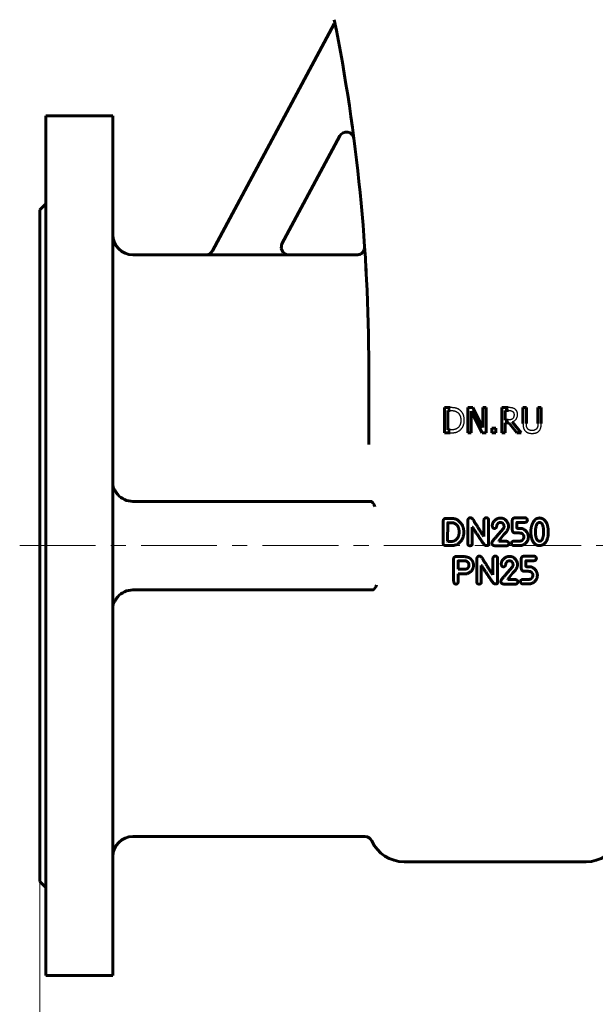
# Model space of a CAD drawing. Header units: millimetres. Extents: x 0 to 595, y -3 to 420.
# Tile 3 of 21: x 164 to 221, y 153 to 250. Entities that reach past the tile are written whole.
import ezdxf

# ---------------------------------------------------------------- set-up
doc = ezdxf.new("R2010")
doc.units = ezdxf.units.MM
for name, pattern in [('K5LT-1', [0]), ('K5LT_AXLED', [12, 7.5, -1.5, 1.5, -1.5]), ('K5LT_BASIC', [0]), ('K5LT_THIN', [0])]:
    doc.linetypes.add(name, pattern=pattern)
doc.layers.add('Системный слой', color=7, linetype='Continuous')
doc.layers.add('Системный слой (1)', color=7, linetype='Continuous', true_color=0x6c6c6c)
doc.styles.add('KDIMTEXTSTYLE', font='txt', dxfattribs={"width": 0.96, "oblique": 15, "height": 5})
doc.styles.add('KTEXTSTYLE', font='txt', dxfattribs={"width": 0.96, "height": 5})
doc.dimstyles.new('KDIMSTYLE (0.20)', dxfattribs={"dimtxt": 5, "dimasz": 1, "dimexe": 2, "dimexo": 0, "dimgap": 1, "dimtad": 1, "dimlfac": 5, "dimtxsty": 'KDIMTEXTSTYLE', "dimsah": 1, "dimcen": 0, "dimdle": 1, "dimadec": 0, "dimazin": 0, "dimtfac": 0.667, "dimtmove": 0, "dimatfit": 3, "dimfxl": 1, "dimtvp": 1, "dimtolj": 1, "dimtzin": 0, "dimarcsym": 0})

# ---------------------------------------------------------------- blocks, each defined once
blk = doc.blocks.new('U3')
at = {"layer": 'Системный слой (1)', "color": 143, "linetype": 'K5LT_BASIC', "lineweight": 60, "true_color": 0x33acca}
for p, q in [((165.861, 231.702), (165.861, 198.502)), ((165.861, 198.502), (165.861, 165.302))]:
    blk.add_line(p, q, dxfattribs=at)
blk = doc.blocks.new('U9')
at = {"layer": 'Системный слой (1)', "color": 143, "linetype": 'K5LT_BASIC', "lineweight": 60, "true_color": 0x33acca}
for p, q in [((189.782, 228.357), (189.705, 227.878)), ((189.705, 227.878), (189.907, 227.478)), ((189.907, 227.478), (190.303, 227.265)), ((190.303, 227.265), (190.443, 227.252))]:
    blk.add_line(p, q, dxfattribs=at)
blk = doc.blocks.new('U10')
at = {"layer": 'Системный слой (1)', "color": 143, "linetype": 'K5LT_BASIC', "lineweight": 60, "true_color": 0x33acca}
for p, q in [((173.061, 241.002), (173.061, 198.502)), ((173.061, 198.502), (173.061, 156.002))]:
    blk.add_line(p, q, dxfattribs=at)
blk = doc.blocks.new('U22')
at = {"layer": 'Системный слой (1)', "color": 143, "linetype": 'K5LT_BASIC', "lineweight": 60, "true_color": 0x33acca}
for p, q in [((182.25, 227.252), (175.061, 227.252)), ((197.209, 227.252), (190.443, 227.252))]:
    blk.add_line(p, q, dxfattribs=at)
blk = doc.blocks.new('U27')
at = {"layer": 'Системный слой (1)', "color": 143, "linetype": 'K5LT_BASIC', "lineweight": 60, "true_color": 0x33acca}
for p, q in [((166.461, 241.002), (166.461, 198.502)), ((166.461, 198.502), (166.461, 156.002))]:
    blk.add_line(p, q, dxfattribs=at)
blk = doc.blocks.new('D0')
at = {"layer": 'Системный слой (1)'}
for points in [[(170.861, 124.162), (170.361, 124.821), (170.861, 125.479), (165.861, 124.821)], [(250.861, 124.162), (255.861, 124.821), (250.861, 125.479), (251.361, 124.821)]]:
    blk.add_hatch(color=7, dxfattribs=at).paths.add_polyline_path(points)
at = {"layer": 'Системный слой (1)', "color": 7, "linetype": 'K5LT_THIN', "lineweight": 18, "true_color": 0xffffff}
for p, q in [((165.861, 165.302), (165.861, 122.821)), ((255.861, 165.302), (255.861, 122.821)), ((165.861, 124.821), (170.861, 125.479)), ((170.861, 124.162), (165.861, 124.821)), ((165.861, 124.821), (255.861, 124.821)), ((170.861, 125.479), (170.361, 124.821)), ((170.361, 124.821), (170.861, 124.162)), ((251.361, 124.821), (250.861, 125.479)), ((250.861, 125.479), (255.861, 124.821)), ((255.861, 124.821), (250.861, 124.162)), ((250.861, 124.162), (251.361, 124.821))]:
    blk.add_line(p, q, dxfattribs=at)
blk.add_wipeout([(205.453, 125.821), (205.453, 133.202), (215.836, 133.202), (215.836, 125.821)]).dxf.layer = 'Системный слой (1)'
at = {"layer": 'Системный слой (1)', "color": 7, "insert": (205.453, 132.408), "char_height": 5, "attachment_point": 1, "style": 'KTEXTSTYLE'}
blk.add_mtext('\\fArial|b0|c204|p34;\\H5.0;\\W1.000;\\Q15;\\fGOST Type AU|b0|i0|c204|p34;\\Q15;\\W0.960;450', dxfattribs=at)
blk = doc.blocks.new('KDIMARROW_01')
at = {"layer": 'Системный слой'}
blk.add_hatch(color=0, dxfattribs=at).paths.add_polyline_path([(0, 0), (-5, 0.658), (-4.5, 0), (-5, -0.658)])
at = {"layer": 'Системный слой', "color": 0, "linetype": 'K5LT_THIN', "lineweight": 18}
for p, q in [((-4.5, 0), (-5, 0.658)), ((-5, 0.658), (0, 0)), ((0, 0), (-5, -0.658)), ((-5, -0.658), (-4.5, 0))]:
    blk.add_line(p, q, dxfattribs=at)
at = {"layer": 'Системный слой (1)', "color": 0, "linetype": 'K5LT_THIN', "lineweight": 18}
blk.add_line((210.861, 198.502), (210.661, 198.502), dxfattribs=at)

msp = doc.modelspace()

# ---------------------------------------------------------------- linework, layer by layer
at = {"layer": 'Системный слой (1)', "color": 143, "linetype": 'K5LT_BASIC', "lineweight": 60, "true_color": 0x33acca}
for p, q in [((182.9041, 227.6343), (194.9505, 250.0718)), ((194.9505, 250.0718), (195.0578, 250.0142)), ((166.4609, 241.002), (173.0609, 241.002)), ((195.4953, 238.998), (189.7752, 228.3438)), ((165.8609, 231.702), (166.4609, 232.302)), ((197.9757, 227.7775), (197.9575, 228.051)), ((197.9576, 228.0492), (197.9607, 228.0019)), ((182.243, 227.2387), (190.4356, 227.2387)), ((198.3609, 208.5114), (198.3609, 216.1736)), ((205.8409, 212.1512), (205.8409, 209.6512)), ((206.4102, 212.1512), (205.8409, 212.1512)), ((206.1731, 211.8635), (206.4264, 211.8635)), ((206.1731, 209.9389), (206.1731, 211.8635)), ((208.6448, 212.1512), (208.1727, 212.1512)), ((208.1727, 212.1512), (208.1727, 209.6512)), ((208.4827, 211.8068), (209.5889, 209.6512)), ((208.4827, 209.6512), (208.4827, 211.8068)), ((209.6517, 210.1719), (208.6448, 212.1512)), ((209.6517, 212.1512), (209.6517, 210.1719)), ((209.9616, 212.1512), (209.6517, 212.1512)), ((209.9616, 209.6512), (209.9616, 212.1512)), ((212.1537, 212.1512), (211.5094, 212.1512)), ((211.5094, 212.1512), (211.5094, 209.6512)), ((211.8417, 210.9235), (211.8417, 211.8635)), ((211.8417, 211.8635), (212.1719, 211.8635)), ((213.9446, 212.1512), (213.6124, 212.1512)), ((213.6124, 212.1512), (213.6124, 210.5912)), ((213.9446, 210.5912), (213.9446, 212.1512)), ((215.4215, 212.1512), (215.0893, 212.1512)), ((215.0893, 212.1512), (215.0893, 210.5831)), ((215.4215, 210.5912), (215.4215, 212.1512)), ((212.1334, 210.9235), (211.8417, 210.9235)), ((211.8417, 209.6512), (211.8417, 210.6459)), ((211.8417, 210.6459), (212.2226, 210.6459)), ((212.2226, 210.6459), (213.0127, 209.6512)), ((213.4442, 209.6512), (212.5548, 210.7391)), ((205.8409, 209.6512), (206.4162, 209.6512)), ((206.4264, 209.9389), (206.1731, 209.9389)), ((208.1727, 209.6512), (208.4827, 209.6512)), ((209.5889, 209.6512), (209.9616, 209.6512)), ((210.5329, 210.1293), (210.5329, 209.6512)), ((210.9341, 210.1293), (210.5329, 210.1293)), ((210.5329, 209.6512), (210.9341, 209.6512)), ((210.9341, 209.6512), (210.9341, 210.1293)), ((211.5094, 209.6512), (211.8417, 209.6512)), ((213.0127, 209.6512), (213.4442, 209.6512)), ((175.0609, 202.877), (198.5537, 202.877)), ((198.5537, 202.877), (198.592, 202.877)), ((205.7219, 200.9338), (205.7219, 198.7257)), ((205.9972, 201.1881), (205.9303, 201.1842)), ((206.6338, 201.1881), (205.9972, 201.1881)), ((206.1673, 200.7426), (206.1616, 198.9379)), ((206.6032, 200.7636), (206.1884, 200.7636)), ((208.159, 201.0045), (208.159, 198.6932)), ((209.7515, 200.993), (209.7515, 199.4216)), ((210.2084, 198.6301), (210.2084, 201.0045)), ((211.3761, 200.7904), (211.4507, 200.7904)), ((212.1905, 200.4195), (212.1695, 200.5897)), ((212.5529, 200.9739), (212.5529, 200.1155)), ((213.7764, 201.253), (212.8109, 201.2416)), ((213.004, 200.2991), (213.004, 200.7713)), ((213.0251, 200.7923), (213.7554, 200.7923)), ((207.2934, 199.8078), (207.2934, 199.9358)), ((208.6044, 200.345), (208.6255, 200.345)), ((208.6044, 198.6932), (208.6044, 200.345)), ((211.6724, 200.1978), (210.9746, 199.3623)), ((211.2193, 198.9704), (211.726, 199.5955)), ((211.7374, 200.3889), (211.7374, 200.366)), ((213.3692, 200.213), (213.0786, 200.213)), ((214.8499, 200.0391), (214.8404, 199.823)), ((216.1098, 199.8747), (216.1098, 199.8842)), ((206.1616, 198.9379), (206.1826, 198.9264)), ((206.1826, 198.9264), (206.6032, 198.9264)), ((209.7515, 199.4216), (209.7305, 199.4216)), ((210.5311, 198.7601), (210.5311, 198.7391)), ((211.2193, 198.9455), (211.2193, 198.9704)), ((211.9382, 198.9455), (211.2193, 198.9455)), ((212.2116, 198.6855), (212.2116, 198.718)), ((213.3042, 198.957), (212.7039, 198.957)), ((213.6904, 199.4292), (213.6904, 199.2801)), ((214.1415, 199.3222), (214.1415, 199.4197)), ((215.2112, 198.9551), (215.3049, 198.9551)), ((205.9647, 198.502), (206.5497, 198.502)), ((209.9656, 198.5058), (210.0383, 198.5058)), ((210.837, 198.4905), (211.9382, 198.4905)), ((212.7364, 198.502), (213.3252, 198.502)), ((206.7438, 197.1788), (206.7533, 195.1084)), ((207.5601, 197.4274), (206.9866, 197.4274)), ((207.9845, 196.9877), (207.2198, 196.9877)), ((209.048, 197.2152), (209.048, 194.9038)), ((210.6405, 197.2037), (210.6405, 195.6322)), ((211.0974, 194.8407), (211.0974, 197.2152)), ((212.2651, 197.001), (212.3397, 197.001)), ((213.0795, 196.6302), (213.0585, 196.8003)), ((213.4419, 197.1846), (213.4419, 196.3262)), ((214.6654, 197.4637), (213.6999, 197.4522)), ((213.893, 196.5097), (213.893, 196.9819)), ((213.9141, 197.0029), (214.6444, 197.0029)), ((207.2102, 196.1904), (207.2313, 196.1694)), ((207.2102, 194.9707), (207.2102, 195.7335)), ((207.2102, 195.7335), (208.1011, 195.7335)), ((207.2313, 196.1694), (207.8144, 196.1694)), ((209.4934, 196.5556), (209.5145, 196.5556)), ((209.4934, 194.9038), (209.4934, 196.5556)), ((210.6405, 195.6322), (210.6195, 195.6322)), ((212.5614, 196.4084), (211.8636, 195.5729)), ((212.1083, 195.181), (212.615, 195.8062)), ((212.6264, 196.5996), (212.6264, 196.5766)), ((214.2582, 196.4237), (213.9676, 196.4237)), ((214.5794, 195.6399), (214.5794, 195.4907)), ((210.8546, 194.7165), (210.9273, 194.7165)), ((211.4201, 194.9707), (211.4201, 194.9497)), ((211.726, 194.7012), (212.8272, 194.7012)), ((212.1083, 195.1562), (212.1083, 195.181)), ((212.8272, 195.1562), (212.1083, 195.1562)), ((213.1006, 194.8962), (213.1006, 194.9287)), ((214.1932, 195.1676), (213.5929, 195.1676)), ((213.6254, 194.7126), (214.2142, 194.7126)), ((215.0305, 195.5328), (215.0305, 195.6303)), ((198.7369, 194.127), (175.0609, 194.127)), ((198.7369, 194.127), (198.7378, 194.127)), ((197.9879, 169.752), (175.0609, 169.752)), ((201.8609, 167.252), (219.8609, 167.252)), ((165.8609, 165.302), (166.4609, 164.702)), ((166.4609, 156.002), (173.0609, 156.002))]:
    msp.add_line(p, q, dxfattribs=at)
at = {"layer": 'Системный слой (1)', "color": 30, "linetype": 'K5LT_AXLED', "lineweight": 18, "true_color": 0xff8000}
msp.add_line((163.8609, 198.502), (257.8609, 198.502), dxfattribs=at)
at = {"layer": 'Системный слой (1)', "color": 143, "linetype": 'K5LT_BASIC', "lineweight": 60, "true_color": 0x33acca}
for centre, radius, start, end in [((23.3609, 216.1736), 175, 0, 11.309932), ((196.1561, 238.6433), 0.75, 7.40896, 151.769278), ((175.0609, 229.252), 2, 180, 270), ((23.3609, 216.1736), 175, 3.875584, 3.891721), ((175.0609, 204.877), 2, 220.965842, 270), ((175.0609, 192.127), 2, 90, 139.034158), ((175.0609, 167.752), 2, 90, 180), ((197.9879, 169.002), 0.75, 24.315739, 90), ((201.8609, 170.752), 3.5, 204.315739, 270), ((219.8609, 170.752), 3.5, 270, 335.684261)]:
    msp.add_arc(centre, radius, start, end, dxfattribs=at)
at = {"layer": 'Системный слой (1)', "color": 7, "linetype": 'K5LT-1'}
for points, knots in [([(190.4356, 227.2387), (190.405, 227.2387), (190.3439, 227.2425), (190.2809, 227.2544), (190.2332, 227.2667), (190.1998, 227.2766), (190.1674, 227.2885), (190.1453, 227.2976), (190.1285, 227.3048), (190.1067, 227.315), (190.0639, 227.3369), (190.029, 227.3583), (190.0002, 227.3787), (189.9917, 227.3849), (189.9789, 227.3945), (189.9581, 227.4109), (189.9179, 227.4457), (189.8659, 227.4995), (189.8116, 227.571), (189.7737, 227.6352), (189.748, 227.6896), (189.7355, 227.7214), (189.7283, 227.7416), (189.725, 227.7516), (189.7199, 227.7673), (189.7128, 227.7918), (189.7007, 227.8413), (189.6937, 227.8859), (189.6904, 227.9221), (189.6894, 227.9335), (189.6883, 227.952), (189.6874, 227.9791), (189.6878, 228.0318), (189.6944, 228.1046), (189.7128, 228.1911), (189.7397, 228.2712), (189.7624, 228.32), (189.7752, 228.3438)], [0, 0, 0, 0, 0.03677683, 0.07355365, 0.07734017, 0.09640844, 0.1154767, 0.11899404, 0.12517354, 0.13753253, 0.14798797, 0.1831614, 0.18690599, 0.19061893, 0.19580396, 0.20617403, 0.22256322, 0.25969256, 0.2956069, 0.33063439, 0.34932082, 0.36800725, 0.37164438, 0.37526228, 0.38070309, 0.39158472, 0.4060004, 0.44217934, 0.44594782, 0.44982217, 0.45595914, 0.46823309, 0.48242874, 0.51924386, 0.55605899, 0.58842808, 0.62079716, 0.62079716, 0.62079716, 0.62079716]), ([(182.9041, 227.6343), (182.8894, 227.6069), (182.8567, 227.5541), (182.798, 227.4814), (182.7472, 227.4323), (182.7107, 227.4022), (182.6858, 227.383), (182.6436, 227.3535), (182.5938, 227.325), (182.5434, 227.3014), (182.5146, 227.2898), (182.4693, 227.2733), (182.4332, 227.2628), (182.3747, 227.2501), (182.3205, 227.2415), (182.2689, 227.2387), (182.243, 227.2387)], [0, 0, 0, 0, 0.03728081, 0.07456161, 0.11255613, 0.12201144, 0.13146675, 0.15037737, 0.18389922, 0.20060899, 0.21731877, 0.22122885, 0.25855848, 0.26237167, 0.29343894, 0.32450621, 0.32450621, 0.32450621, 0.32450621]), ([(207.3056, 211.9527), (207.2983, 211.9575), (207.2834, 211.967), (207.2528, 211.9851), (207.2205, 212.0026), (207.1862, 212.0193), (207.159, 212.0316), (207.131, 212.0434), (207.1022, 212.0547), (207.0727, 212.0654), (207.0426, 212.0755), (207.0115, 212.0851), (206.987, 212.0922), (206.9693, 212.0969), (206.9558, 212.1005), (206.9386, 212.1047), (206.9174, 212.1095), (206.896, 212.1139), (206.8748, 212.1179), (206.8467, 212.1228), (206.7978, 212.1302), (206.7237, 212.1387), (206.6439, 212.1447), (206.5759, 212.1481), (206.5228, 212.1499), (206.4673, 212.151), (206.4293, 212.1512), (206.4102, 212.1512)], [-1.166779, -1.166779, -1.166779, -1.166779, -1.1217425, -1.076706, -0.9866331, -0.9391678, -0.8917026, -0.8442373, -0.7967721, -0.7493068, -0.7018416, -0.6543763, -0.6069111, -0.5922932, -0.5776752, -0.5484394, -0.5192036, -0.4899677, -0.4638705, -0.4377733, -0.385579, -0.2891842, -0.1927895, -0.1445921, -0.0963947, -0.0481974, 0, 0, 0, 0]), ([(206.4264, 211.8635), (206.4395, 211.8635), (206.4655, 211.8633), (206.5037, 211.8625), (206.5409, 211.8611), (206.5754, 211.8592), (206.6075, 211.8569), (206.6375, 211.8543), (206.6665, 211.8512), (206.6935, 211.8478), (206.7188, 211.8442), (206.7423, 211.8403), (206.7651, 211.8361), (206.7832, 211.8324), (206.7969, 211.8293), (206.8097, 211.8263), (206.8255, 211.8224), (206.8442, 211.8173), (206.8628, 211.8119), (206.8814, 211.8062), (206.9059, 211.798), (206.9314, 211.7887), (206.9818, 211.7685), (207.0323, 211.7447), (207.0744, 211.721), (207.0868, 211.7136)], [-0.20022346, -0.20022346, -0.20022346, -0.20022346, -0.19134866, -0.18247387, -0.17359908, -0.16472429, -0.15683988, -0.14895548, -0.14107107, -0.13318667, -0.12614956, -0.11911245, -0.11207534, -0.10503823, -0.10187938, -0.09872053, -0.09240284, -0.08608514, -0.07976745, -0.07344975, -0.06713206, -0.05449667, -0.04687042, -0.01397339, 0, 0, 0, 0]), ([(207.0868, 211.7136), (207.1003, 211.7053), (207.1267, 211.6881), (207.1544, 211.6673), (207.1807, 211.646), (207.2002, 211.6289), (207.2219, 211.608), (207.2377, 211.5919), (207.253, 211.5751), (207.2728, 211.5519), (207.2888, 211.5314), (207.3013, 211.5139), (207.3089, 211.5031), (207.3221, 211.4833), (207.3345, 211.4629), (207.358, 211.4214), (207.3796, 211.3766), (207.4018, 211.3192), (207.4137, 211.283), (207.43, 211.2273), (207.4432, 211.1681), (207.454, 211.0976), (207.4592, 211.0503), (207.4624, 211.009), (207.4643, 210.9738), (207.4654, 210.9386), (207.4657, 210.9151), (207.4657, 210.9032)], [-0.37495521, -0.37495521, -0.37495521, -0.37495521, -0.35603664, -0.33711806, -0.33312667, -0.31492946, -0.30583086, -0.29673225, -0.28760649, -0.27848072, -0.26022918, -0.25653211, -0.25244452, -0.24426935, -0.22791901, -0.22364897, -0.18667824, -0.16819287, -0.14970751, -0.1411679, -0.09868214, -0.07743927, -0.05619639, -0.04214729, -0.02809819, -0.0140491, 0, 0, 0, 0]), ([(207.8121, 210.8992), (207.8121, 210.9164), (207.8117, 210.9506), (207.8096, 211.0011), (207.8063, 211.0509), (207.8002, 211.1133), (207.7897, 211.1873), (207.7729, 211.2696), (207.7522, 211.3469), (207.729, 211.4156), (207.7038, 211.4778), (207.6772, 211.5339), (207.648, 211.5877), (207.6248, 211.6258), (207.5871, 211.6833), (207.5307, 211.758), (207.4378, 211.8535), (207.3596, 211.916), (207.3139, 211.9472), (207.3056, 211.9527)], [-0.38782327, -0.38782327, -0.38782327, -0.38782327, -0.37398238, -0.36014148, -0.34630059, -0.33245969, -0.30671926, -0.28097883, -0.25674228, -0.23250574, -0.21223913, -0.19197252, -0.17172783, -0.15148315, -0.14710885, -0.10224518, -0.05577027, -0.00994201, 0, 0, 0, 0]), ([(212.7898, 212.0195), (212.7759, 212.0286), (212.7475, 212.0456), (212.7158, 212.0622), (212.6711, 212.0833), (212.6269, 212.1006), (212.571, 212.1165), (212.542, 212.1228), (212.5249, 212.1259), (212.5177, 212.1272), (212.5032, 212.1295), (212.4809, 212.1328), (212.4442, 212.1374), (212.3813, 212.1438), (212.2846, 212.1496), (212.1997, 212.1512), (212.1537, 212.1512)], [-0.26418863, -0.26418863, -0.26418863, -0.26418863, -0.24305454, -0.22192045, -0.21766903, -0.17794004, -0.15861334, -0.13928663, -0.13787325, -0.13504648, -0.12939294, -0.11808587, -0.10539836, -0.08266524, -0.04248276, 0, 0, 0, 0]), ([(212.1719, 211.8635), (212.1804, 211.8635), (212.1971, 211.8634), (212.2218, 211.8629), (212.2458, 211.8621), (212.268, 211.8609), (212.2887, 211.8596), (212.3079, 211.858), (212.3265, 211.8561), (212.3439, 211.8541), (212.3601, 211.8519), (212.3801, 211.8488), (212.403, 211.8446), (212.4284, 211.8389), (212.452, 211.8324), (212.4748, 211.825), (212.4922, 211.8183), (212.5188, 211.8071), (212.5432, 211.7947), (212.5636, 211.782), (212.569, 211.7784)], [-0.17270588, -0.17270588, -0.17270588, -0.17270588, -0.1646418, -0.15657773, -0.14851365, -0.14044957, -0.1333003, -0.12615102, -0.11900174, -0.11185247, -0.10548831, -0.09912416, -0.08639585, -0.07500661, -0.06361737, -0.05222814, -0.0408389, -0.03671326, -0.00980915, 0, 0, 0, 0]), ([(212.5548, 210.7391), (212.574, 210.7463), (212.6115, 210.7616), (212.6509, 210.7805), (212.7035, 210.8085), (212.7655, 210.8471), (212.8302, 210.8999), (212.8762, 210.9452), (212.9176, 210.9914), (212.9539, 211.0398), (212.9835, 211.0895), (213.0088, 211.1387), (213.035, 211.2042), (213.051, 211.2646), (213.0607, 211.314), (213.0664, 211.35), (213.0708, 211.3946), (213.0727, 211.4296), (213.0733, 211.454), (213.0735, 211.4663), (213.0735, 211.4725)], [-0.24280359, -0.24280359, -0.24280359, -0.24280359, -0.22812018, -0.21343676, -0.21050008, -0.18331028, -0.15745324, -0.14489377, -0.1323343, -0.1084105, -0.09758135, -0.0867522, -0.06509391, -0.04291744, -0.03981712, -0.02817758, -0.01653803, -0.00826901, -0.00413451, 0, 0, 0, 0]), ([(212.569, 211.7784), (212.5756, 211.774), (212.5883, 211.7648), (212.6015, 211.754), (212.6191, 211.7384), (212.6396, 211.7175), (212.6645, 211.6847), (212.6816, 211.655), (212.6932, 211.6295), (212.7034, 211.6033), (212.7102, 211.5807), (212.7179, 211.5487), (212.7239, 211.5139), (212.7267, 211.4743), (212.727, 211.4513), (212.727, 211.4462)], [-0.13391048, -0.13391048, -0.13391048, -0.13391048, -0.12573135, -0.11755222, -0.11589414, -0.1005606, -0.08568482, -0.0704974, -0.06290369, -0.05530998, -0.04031277, -0.03799705, -0.02133731, -0.00467757, 0, 0, 0, 0]), ([(212.727, 211.4462), (212.727, 211.4386), (212.7268, 211.4235), (212.726, 211.4013), (212.7247, 211.3795), (212.7228, 211.3588), (212.7206, 211.3392), (212.717, 211.3144), (212.7115, 211.2854), (212.7035, 211.2527), (212.6944, 211.2235), (212.6841, 211.1965), (212.6693, 211.1637), (212.6475, 211.1256), (212.6223, 211.0922), (212.6009, 211.0685), (212.5905, 211.0582), (212.5852, 211.0532)], [-0.15370101, -0.15370101, -0.15370101, -0.15370101, -0.1468901, -0.14007919, -0.13326827, -0.12645736, -0.12020093, -0.1139445, -0.10143164, -0.0898034, -0.07817516, -0.06775441, -0.05733367, -0.03709753, -0.01686139, -0.0084307, 0, 0, 0, 0]), ([(213.0735, 211.4725), (213.0735, 211.4811), (213.0732, 211.4983), (213.0722, 211.5238), (213.0705, 211.5491), (213.0681, 211.5731), (213.0652, 211.5958), (213.0618, 211.617), (213.0578, 211.6381), (213.0533, 211.6583), (213.0492, 211.6744), (213.0458, 211.6866), (213.0425, 211.6975), (213.0369, 211.715), (213.0283, 211.7384), (213.0161, 211.7665), (213.0032, 211.792), (212.9892, 211.8162), (212.9769, 211.8355), (212.9657, 211.8518), (212.9576, 211.863), (212.9504, 211.8726), (212.9378, 211.8887), (212.9238, 211.9052), (212.9, 211.9308), (212.8601, 211.9695), (212.8192, 212.0005), (212.7898, 212.0195)], [-0.31719631, -0.31719631, -0.31719631, -0.31719631, -0.30195894, -0.28672157, -0.2714842, -0.25624682, -0.24343276, -0.2306187, -0.21780464, -0.20499059, -0.19360355, -0.18791003, -0.18221651, -0.17372175, -0.15673225, -0.14227241, -0.12781256, -0.11657896, -0.10534536, -0.09908894, -0.09283253, -0.08870253, -0.08457254, -0.06805256, -0.06230438, -0.04195228, 0, 0, 0, 0]), ([(207.4657, 210.9032), (207.4657, 210.8893), (207.4654, 210.8615), (207.464, 210.8206), (207.4617, 210.7805), (207.4586, 210.7428), (207.4547, 210.7072), (207.4487, 210.6624), (207.4396, 210.6103), (207.4261, 210.5522), (207.4112, 210.501), (207.3947, 210.4547), (207.3772, 210.413), (207.3579, 210.3734), (207.3298, 210.3231), (207.2887, 210.2625), (207.2305, 210.1961), (207.1719, 210.1439), (207.1324, 210.1153), (207.1172, 210.105)], [-0.45249502, -0.45249502, -0.45249502, -0.45249502, -0.43604703, -0.41959905, -0.40315106, -0.38670308, -0.37172845, -0.35675382, -0.32680457, -0.29925986, -0.27171516, -0.24785009, -0.22398503, -0.20048495, -0.17698488, -0.12998472, -0.07942175, -0.0295988, 0, 0, 0, 0]), ([(207.3016, 209.8518), (207.337, 209.8752), (207.3743, 209.9033), (207.442, 209.9623), (207.4789, 209.9993), (207.5145, 210.0401), (207.5289, 210.0571), (207.554, 210.0884), (207.5882, 210.1353), (207.6201, 210.1849), (207.6444, 210.2267), (207.6678, 210.2695), (207.6952, 210.3252), (207.7238, 210.3935), (207.7481, 210.4627), (207.763, 210.5142), (207.7824, 210.5914), (207.8025, 210.6989), (207.8114, 210.8185), (207.8121, 210.8873), (207.8121, 210.8992)], [-0.45731574, -0.45731574, -0.45731574, -0.45731574, -0.40520582, -0.39975935, -0.34688744, -0.34136515, -0.33427765, -0.32010264, -0.29322973, -0.26561826, -0.25181253, -0.2380068, -0.21039533, -0.18278387, -0.15602537, -0.12926687, -0.12405362, -0.06929527, -0.01191105, 0, 0, 0, 0]), ([(212.5852, 211.0532), (212.5738, 211.0417), (212.5605, 211.03), (212.5403, 211.0146), (212.5294, 211.0068), (212.5162, 210.9984), (212.5089, 210.994), (212.504, 210.9912), (212.5004, 210.9892), (212.4954, 210.9865), (212.4893, 210.9833), (212.4813, 210.9793), (212.4715, 210.9748), (212.461, 210.9703), (212.4518, 210.9667), (212.4437, 210.9637), (212.436, 210.961), (212.4292, 210.9588), (212.4231, 210.957), (212.416, 210.9549), (212.4082, 210.9528), (212.4006, 210.9508), (212.3944, 210.9494), (212.3896, 210.9483), (212.3852, 210.9474), (212.3811, 210.9465), (212.3775, 210.9458), (212.3738, 210.945), (212.3678, 210.9438), (212.3593, 210.9422), (212.3458, 210.9398), (212.3299, 210.9373), (212.3065, 210.9339), (212.2836, 210.9311), (212.2613, 210.929), (212.2316, 210.9265), (212.1981, 210.9246), (212.1657, 210.9238), (212.1472, 210.9235), (212.138, 210.9235), (212.1334, 210.9235)], [-0.13871882, -0.13871882, -0.13871882, -0.13871882, -0.132323, -0.1316572, -0.1285215, -0.12695365, -0.12538579, -0.12515593, -0.1246962, -0.12377674, -0.12285727, -0.12193781, -0.12009889, -0.11825996, -0.11685908, -0.11545821, -0.11405733, -0.11265645, -0.11150964, -0.11036282, -0.10806919, -0.10609456, -0.10411992, -0.10214529, -0.10017065, -0.0986869, -0.09720315, -0.0957194, -0.09423565, -0.08980995, -0.08538425, -0.07799106, -0.07059786, -0.05734067, -0.05071208, -0.04408349, -0.02204174, -0.01102087, -0.00551044, 0, 0, 0, 0]), ([(213.6124, 210.5912), (213.6124, 210.5761), (213.6126, 210.5461), (213.6138, 210.5019), (213.6158, 210.4588), (213.6185, 210.4185), (213.6218, 210.3809), (213.6268, 210.334), (213.633, 210.2902), (213.6402, 210.2493), (213.6459, 210.2211), (213.6521, 210.1937), (213.6585, 210.1679), (213.6652, 210.1438), (213.6722, 210.1212), (213.6797, 210.099), (213.6878, 210.0774), (213.6965, 210.0562), (213.7088, 210.0287), (213.7322, 209.9823), (213.7712, 209.9201), (213.8153, 209.8663), (213.8436, 209.8372), (213.8514, 209.8295)], [-0.21162953, -0.21162953, -0.21162953, -0.21162953, -0.20252908, -0.19342863, -0.18432817, -0.17522772, -0.16707082, -0.15891391, -0.14260009, -0.13523872, -0.12787736, -0.12051599, -0.11315462, -0.10653864, -0.09992265, -0.09330667, -0.08669068, -0.08019323, -0.07369577, -0.06070085, -0.03504743, -0.00939402, 0, 0, 0, 0]), ([(214.052, 210.0868), (214.0455, 210.0966), (214.0332, 210.1166), (214.021, 210.1395), (214.0097, 210.1629), (213.9991, 210.187), (213.99, 210.2119), (213.9844, 210.2293), (213.9804, 210.2423), (213.9755, 210.2603), (213.9711, 210.2787), (213.968, 210.2937), (213.9657, 210.306), (213.9624, 210.3243), (213.9594, 210.3443), (213.9567, 210.3653), (213.9542, 210.3867), (213.9512, 210.4164), (213.9483, 210.4553), (213.9465, 210.4911), (213.9455, 210.5209), (213.945, 210.5438), (213.9447, 210.5673), (213.9446, 210.5832), (213.9446, 210.5912)], [-0.56351776, -0.56351776, -0.56351776, -0.56351776, -0.5199182, -0.47631863, -0.46730318, -0.4231448, -0.37898642, -0.36985975, -0.35633753, -0.32929308, -0.30224864, -0.28872642, -0.2752042, -0.25829322, -0.22447126, -0.20756028, -0.1906493, -0.15682734, -0.1176205, -0.07841367, -0.05881025, -0.03920683, -0.01960342, 0, 0, 0, 0]), ([(215.0893, 210.5831), (215.0893, 210.5731), (215.0891, 210.5532), (215.0886, 210.5238), (215.0877, 210.4952), (215.0864, 210.4675), (215.0847, 210.4408), (215.082, 210.4063), (215.0788, 210.3753), (215.0751, 210.3476), (215.0725, 210.33), (215.0696, 210.3128), (215.0666, 210.2964), (215.0633, 210.2805), (215.0597, 210.2651), (215.0557, 210.25), (215.0514, 210.235), (215.0467, 210.2202), (215.0399, 210.2007), (215.0335, 210.1843), (215.0196, 210.1521), (215.004, 210.1218), (214.987, 210.0946), (214.9819, 210.0868)], [-0.14283846, -0.14283846, -0.14283846, -0.14283846, -0.13634641, -0.12985435, -0.12336229, -0.11687023, -0.11037817, -0.10388611, -0.090902, -0.08585276, -0.08080352, -0.07575428, -0.07070504, -0.06589186, -0.06107868, -0.0562655, -0.05145232, -0.04663914, -0.04182596, -0.0321996, -0.03013149, -0.00881065, 0, 0, 0, 0]), ([(215.1824, 209.8295), (215.1928, 209.8393), (215.2127, 209.8596), (215.2331, 209.8831), (215.2611, 209.918), (215.2947, 209.9664), (215.3276, 210.0293), (215.3496, 210.0832), (215.3639, 210.1252), (215.3759, 210.1688), (215.3864, 210.2133), (215.3954, 210.2591), (215.4048, 210.3172), (215.4173, 210.4226), (215.4215, 210.5204), (215.4215, 210.5912)], [-0.32898042, -0.32898042, -0.32898042, -0.32898042, -0.30992476, -0.2908691, -0.2868873, -0.24927712, -0.2108687, -0.1916645, -0.17246029, -0.15338676, -0.13431324, -0.11618268, -0.09805212, -0.06691584, 0, 0, 0, 0]), ([(206.4162, 209.6512), (206.4322, 209.6512), (206.4639, 209.6514), (206.5106, 209.6521), (206.556, 209.6534), (206.6, 209.6553), (206.6424, 209.6576), (206.6971, 209.6614), (206.7518, 209.6665), (206.806, 209.6731), (206.8486, 209.6793), (206.8824, 209.6852), (206.9083, 209.6902), (206.925, 209.6937), (206.9394, 209.6969), (206.9555, 209.7008), (206.9729, 209.7052), (206.9917, 209.7105), (207.012, 209.7165), (207.0476, 209.7279), (207.0983, 209.7466), (207.1806, 209.7824), (207.2482, 209.8188), (207.2952, 209.8478), (207.3016, 209.8518)], [-0.80240266, -0.80240266, -0.80240266, -0.80240266, -0.7702862, -0.73816973, -0.70605327, -0.67393681, -0.64182034, -0.60970388, -0.54547095, -0.50639453, -0.46731812, -0.42824171, -0.4087035, -0.38916529, -0.37678837, -0.36441145, -0.33965761, -0.3229278, -0.30619798, -0.27682892, -0.21263671, -0.14844449, -0.02006007, 0, 0, 0, 0]), ([(207.1172, 210.105), (207.1033, 210.0953), (207.075, 210.0767), (207.0426, 210.0582), (206.9946, 210.0333), (206.9571, 210.017), (206.917, 210.0027), (206.8996, 209.9968), (206.8778, 209.9902), (206.853, 209.9833), (206.8288, 209.9774), (206.8032, 209.9719), (206.7669, 209.965), (206.7293, 209.9589), (206.6902, 209.9537), (206.6602, 209.9503), (206.6295, 209.9473), (206.5952, 209.9445), (206.557, 209.9421), (206.5144, 209.9402), (206.4708, 209.9391), (206.4413, 209.9389), (206.4264, 209.9389)], [-0.21232067, -0.21232067, -0.21232067, -0.21232067, -0.19598524, -0.17964981, -0.17626734, -0.14358123, -0.14019739, -0.13545584, -0.12597275, -0.1185366, -0.11110045, -0.10264083, -0.09418122, -0.07726198, -0.06880236, -0.06034274, -0.05188312, -0.0434235, -0.03256763, -0.02171175, -0.01085588, 0, 0, 0, 0]), ([(213.8514, 209.8295), (213.8619, 209.819), (213.8834, 209.7988), (213.9085, 209.7781), (213.9345, 209.7582), (213.9555, 209.7433), (213.981, 209.7271), (213.9966, 209.7178), (214.0107, 209.7099), (214.0283, 209.7003), (214.0535, 209.6877), (214.0845, 209.674), (214.1089, 209.6643), (214.1253, 209.6583), (214.133, 209.6555), (214.1419, 209.6525), (214.1545, 209.6483), (214.1771, 209.6414), (214.2064, 209.6333), (214.244, 209.6245), (214.2983, 209.614), (214.3828, 209.6026), (214.4669, 209.5985), (214.5159, 209.5985)], [-0.52943991, -0.52943991, -0.52943991, -0.52943991, -0.48856219, -0.44768447, -0.43940061, -0.39764977, -0.37677436, -0.35589894, -0.3474219, -0.33182648, -0.30063565, -0.26944482, -0.23825398, -0.22716866, -0.22162599, -0.21608333, -0.20181398, -0.18754462, -0.15900592, -0.1350089, -0.11101188, -0.05878633, 0, 0, 0, 0]), ([(214.5159, 209.8822), (214.5077, 209.8822), (214.4915, 209.8823), (214.4675, 209.8832), (214.444, 209.8847), (214.4218, 209.8866), (214.4007, 209.889), (214.3741, 209.8928), (214.3311, 209.9008), (214.2772, 209.9157), (214.2216, 209.9385), (214.1736, 209.9652), (214.1311, 209.9964), (214.0936, 210.032), (214.0682, 210.0631), (214.0551, 210.082), (214.052, 210.0868)], [-0.26633749, -0.26633749, -0.26633749, -0.26633749, -0.256398, -0.24645851, -0.23651901, -0.22657952, -0.21746901, -0.2083585, -0.19013748, -0.15635455, -0.12595328, -0.09639447, -0.0672102, -0.03802594, -0.0094078, 0, 0, 0, 0]), ([(214.9819, 210.0868), (214.9773, 210.0798), (214.9677, 210.0663), (214.9563, 210.0521), (214.939, 210.0322), (214.9143, 210.0074), (214.8809, 209.9815), (214.8514, 209.9628), (214.8282, 209.9499), (214.8079, 209.9401), (214.7912, 209.9328), (214.7746, 209.9261), (214.754, 209.9185), (214.7304, 209.911), (214.6937, 209.9009), (214.6601, 209.894), (214.6054, 209.8861), (214.5638, 209.8827), (214.525, 209.8822), (214.5159, 209.8822)], [-0.17568122, -0.17568122, -0.17568122, -0.17568122, -0.16663651, -0.15759181, -0.15569017, -0.13770429, -0.11919677, -0.10994301, -0.10068925, -0.09156104, -0.08699694, -0.08243284, -0.0738388, -0.06524476, -0.05833907, -0.03710126, -0.03302025, -0.00770143, 0, 0, 0, 0]), ([(214.5159, 209.5985), (214.5282, 209.5985), (214.5527, 209.5988), (214.5888, 209.5999), (214.624, 209.6018), (214.6571, 209.6043), (214.6881, 209.6074), (214.727, 209.6122), (214.7636, 209.6181), (214.7979, 209.625), (214.8217, 209.6304), (214.8449, 209.6364), (214.8878, 209.6486), (214.9269, 209.6629), (214.9644, 209.6793), (214.9889, 209.6908), (215.0094, 209.7015), (215.0496, 209.7241), (215.1031, 209.759), (215.1534, 209.8014), (215.1794, 209.8265), (215.1824, 209.8295)], [-0.2182194, -0.2182194, -0.2182194, -0.2182194, -0.20937849, -0.20053758, -0.19169666, -0.18285575, -0.17486161, -0.16686747, -0.15087919, -0.14358699, -0.13629478, -0.12900258, -0.12171038, -0.09482189, -0.08809977, -0.08137765, -0.06793341, -0.06511083, -0.03539976, -0.00412282, 0, 0, 0, 0])]:
    msp.add_open_spline(points, degree=3, knots=knots, dxfattribs=at)
at = {"layer": 'Системный слой (1)', "color": 143, "linetype": 'K5LT_BASIC', "lineweight": 60, "true_color": 0x33acca}
for points, knots in [([(197.9576, 228.0492), (197.9576, 228.0492), (197.9576, 228.0491), (197.9576, 228.0487), (197.9576, 228.0484), (197.9577, 228.048), (197.9577, 228.0478), (197.9577, 228.0471), (197.9577, 228.0468), (197.9578, 228.0461), (197.9578, 228.0456), (197.9579, 228.0441), (197.9579, 228.0438), (197.958, 228.0426), (197.958, 228.0416), (197.9581, 228.0408), (197.9581, 228.0407), (197.9581, 228.04), (197.9581, 228.0393), (197.9582, 228.0376), (197.9583, 228.0368), (197.9583, 228.0352), (197.9584, 228.0342), (197.9585, 228.032), (197.9585, 228.0307), (197.9586, 228.0278), (197.9587, 228.0263), (197.9587, 228.0236), (197.9588, 228.0225), (197.9589, 228.0191), (197.9589, 228.0167), (197.959, 228.012), (197.959, 228.0096), (197.959, 228.0027), (197.959, 227.998), (197.9589, 227.988), (197.9588, 227.9827), (197.9582, 227.9669), (197.9576, 227.9562), (197.9551, 227.9244), (197.9526, 227.9033), (197.9437, 227.849), (197.936, 227.8161), (197.9164, 227.7513), (197.9044, 227.7195), (197.8765, 227.6584), (197.8607, 227.629), (197.8258, 227.5737), (197.8068, 227.5477), (197.7662, 227.4993), (197.7447, 227.4767), (197.697, 227.4327), (197.6707, 227.4114), (197.6147, 227.372), (197.5849, 227.3539), (197.523, 227.3217), (197.4908, 227.3077), (197.4252, 227.2841), (197.3918, 227.2746), (197.325, 227.2606), (197.2916, 227.2559), (197.2417, 227.2524), (197.2254, 227.2518), (197.2091, 227.2518)], [0, 0, 0, 0, 0.8730425, 0.8730425, 1.4882547, 1.4882547, 1.7587569, 1.7587569, 2.0292591, 2.0292591, 2.2997613, 2.2997613, 2.4182097, 2.4182097, 2.5597588, 2.5597588, 2.5702635, 2.5702635, 2.6600904, 2.6600904, 2.7238134, 2.7238134, 2.7875364, 2.7875364, 2.8622793, 2.8622793, 2.9370222, 2.9370222, 2.9899166, 2.9899166, 3.0957053, 3.0957053, 3.1963338, 3.1963338, 3.3975908, 3.3975908, 3.6242539, 3.6242539, 4.07758, 4.07758, 4.9842322, 4.9842322, 6.4231434, 6.4231434, 7.8676451, 7.8676451, 9.2863022, 9.2863022, 10.6543807, 10.6543807, 11.9803085, 11.9803085, 13.419207, 13.419207, 14.8995894, 14.8995894, 16.3941772, 16.3941772, 17.8706679, 17.8706679, 19.3031473, 19.3031473, 20, 20, 20, 20]), ([(182.2503, 227.252), (182.4043, 227.252), (182.6732, 227.3378), (182.8565, 227.5455), (182.9111, 227.6472)], [0, 0, 0, 0, 0.5714277, 1, 1, 1, 1]), ([(198.111, 225.5201), (198.1054, 225.6254), (198.0998, 225.7276), (198.0889, 225.9256), (198.0835, 226.0214), (198.073, 226.2066), (198.0679, 226.296), (198.0618, 226.4001), (198.0608, 226.4179), (198.0596, 226.4385), (198.0594, 226.4414), (198.059, 226.4477), (198.0589, 226.451), (198.0585, 226.4563), (198.0584, 226.4583), (198.0583, 226.4609), (198.0582, 226.4615), (198.0582, 226.4623), (198.0582, 226.4625), (198.0582, 226.4629), (198.0581, 226.4631), (198.0581, 226.4634), (198.0581, 226.4635), (198.0581, 226.4639), (198.0581, 226.4641), (198.058, 226.4647), (198.058, 226.4651), (198.058, 226.4664), (198.0579, 226.4672), (198.0578, 226.4696), (198.0577, 226.4713), (198.0574, 226.4762), (198.0572, 226.4794), (198.0566, 226.4891), (198.0562, 226.4956), (198.0551, 226.5149), (198.0543, 226.5276), (198.0533, 226.5449), (198.0531, 226.5495), (198.0516, 226.5745), (198.0503, 226.5951), (198.0462, 226.6646), (198.0433, 226.7126), (198.0384, 226.7937), (198.0351, 226.8479), (198.0331, 226.8809)], [0, 0, 0, 0, 5.2097109, 5.2097109, 10.4194217, 10.4194217, 15.6291326, 15.6291326, 16.7143902, 16.7143902, 16.8929469, 16.8929469, 17.0992782, 17.0992782, 17.2205651, 17.2205651, 17.2587853, 17.2587853, 17.2708293, 17.2708293, 17.2828733, 17.2828733, 17.2906351, 17.2906351, 17.3040173, 17.3040173, 17.3297113, 17.3297113, 17.3805639, 17.3805639, 17.4820015, 17.4820015, 17.6843414, 17.6843414, 18.0879506, 18.0879506, 18.8930279, 18.8930279, 19.1829912, 19.1829912, 20.4989002, 20.4989002, 23.7020801, 23.7020801, 26.0485544, 26.0485544, 26.0485544, 26.0485544]), ([(173.5507, 203.5658), (173.4892, 203.6366), (173.3959, 203.7532), (173.29, 203.9101), (173.2261, 204.0207), (173.1658, 204.1412), (173.1094, 204.2824), (173.0694, 204.4469), (173.0609, 204.5544), (173.0609, 204.6026)], [0, 0, 0, 0, 2.027304, 3.3321296, 4.476576, 5.1883235, 6.7882023, 8.5458486, 10, 10, 10, 10]), ([(198.9671, 202.377), (198.9584, 202.3935), (198.9388, 202.4313), (198.9055, 202.4955), (198.8696, 202.5635), (198.8354, 202.625), (198.8104, 202.6672), (198.7807, 202.7144), (198.7512, 202.7572), (198.7158, 202.8002), (198.686, 202.8311), (198.6556, 202.8555), (198.6234, 202.8727), (198.6028, 202.877), (198.592, 202.877)], [0, 0, 0, 0, 1.3749818, 2.9206012, 4.4705229, 5.8531528, 6.9689578, 7.3501584, 9.22125, 10.2805252, 11.2898988, 12.534938, 13.6773454, 15, 15, 15, 15]), ([(198.7378, 194.127), (198.7445, 194.1273), (198.7545, 194.1281), (198.7679, 194.1306), (198.778, 194.1334), (198.7882, 194.1368), (198.7984, 194.141), (198.8087, 194.1459), (198.8191, 194.1515), (198.8296, 194.1578), (198.8401, 194.1649), (198.8505, 194.1724), (198.8641, 194.1831), (198.8806, 194.1976), (198.8965, 194.2133), (198.9086, 194.2261), (198.9229, 194.2419), (198.9362, 194.258), (198.9488, 194.274), (198.9557, 194.2831), (198.9667, 194.2979), (198.9789, 194.3151), (198.9936, 194.3368), (199.0099, 194.3618), (199.0256, 194.3871), (199.0396, 194.4107), (199.0549, 194.4369), (199.0728, 194.4687), (199.0975, 194.5139), (199.1174, 194.5514), (199.1315, 194.5782), (199.1356, 194.586)], [0, 0, 0, 0, 1.353438, 2.0255026, 2.6961926, 3.366003, 4.0386563, 4.7144819, 5.3983239, 6.0893928, 6.7845578, 7.4773843, 8.1630533, 9.5233747, 10.8482565, 11.4970408, 12.1315339, 13.9567352, 14.5306788, 15.0915851, 15.6391652, 17.2389107, 18.2195546, 19.5653965, 21.7314194, 22.6242238, 23.5517668, 26.1185954, 27.8068624, 30.777234, 32, 32, 32, 32]), ([(173.5507, 193.4382), (173.4892, 193.3675), (173.3959, 193.2508), (173.29, 193.0939), (173.2261, 192.9833), (173.1658, 192.8628), (173.1094, 192.7216), (173.0694, 192.5572), (173.0609, 192.4496), (173.0609, 192.4014)], [0, 0, 0, 0, 2.027304, 3.3321296, 4.476576, 5.1883235, 6.7882023, 8.5458486, 10, 10, 10, 10])]:
    msp.add_open_spline(points, degree=3, knots=knots, dxfattribs=at)
for points in [[(205.9303, 201.1842), (205.7563, 201.1766), (205.7219, 200.9338)], [(206.1884, 200.7636), (206.1673, 200.7598), (206.1673, 200.7426)], [(206.7619, 200.7426), (206.6625, 200.7636), (206.6032, 200.7636)], [(207.6222, 200.4979), (207.2226, 201.1881), (206.6338, 201.1881)], [(207.2934, 199.9358), (207.2934, 200.5304), (206.7619, 200.7426)], [(207.7599, 199.8078), (207.7599, 200.2283), (207.6222, 200.4979)], [(208.4133, 201.2683), (208.2049, 201.2683), (208.159, 201.0045)], [(208.7861, 200.886), (208.6044, 201.2683), (208.4133, 201.2683)], [(209.7305, 199.4216), (209.2181, 200.2322), (208.7861, 200.886)], [(210.0058, 201.2588), (209.7515, 201.2588), (209.7515, 200.993)], [(210.2084, 201.0045), (210.2084, 201.2588), (210.0058, 201.2588)], [(211.1027, 201.1804), (210.5732, 200.9147), (210.5732, 200.452)], [(211.0167, 200.4941), (211.118, 200.7904), (211.3761, 200.7904)], [(211.3761, 201.2339), (211.2652, 201.2339), (211.1027, 201.1804)], [(212.1695, 200.5897), (211.9305, 201.2339), (211.3761, 201.2339)], [(211.4507, 200.7904), (211.7374, 200.7254), (211.7374, 200.3889)], [(212.8109, 201.2416), (212.5529, 201.2416), (212.5529, 200.9739)], [(213.004, 200.7713), (213.004, 200.7885), (213.0251, 200.7923)], [(213.7554, 200.7923), (214.044, 200.821), (214.044, 201.0179)], [(214.0345, 201.0275), (214.0345, 201.253), (213.7764, 201.253)], [(214.044, 201.0179), (214.044, 201.0275), (214.0345, 201.0275)], [(214.5698, 200.7197), (214.3968, 200.3794), (214.3854, 199.9053)], [(214.9436, 201.1651), (214.7429, 201.06), (214.5698, 200.7197)], [(215.2323, 200.7942), (214.9073, 200.7942), (214.8499, 200.0391)], [(215.2227, 201.2378), (215.0468, 201.2072), (214.9436, 201.1651)], [(216.0065, 200.6183), (215.7293, 201.2378), (215.2227, 201.2378)], [(215.6452, 199.8842), (215.6452, 200.7942), (215.2323, 200.7942)], [(216.1098, 199.8842), (216.1098, 200.2207), (216.0065, 200.6183)], [(207.0162, 198.588), (207.7599, 198.978), (207.7599, 199.8078)], [(207.1863, 199.3202), (207.2934, 199.5152), (207.2934, 199.8078)], [(208.6255, 200.345), (208.8836, 199.9091), (209.5068, 198.9876)], [(210.5732, 200.452), (210.6114, 200.1978), (210.8064, 200.1978)], [(210.8064, 200.1978), (210.8236, 200.2092), (210.858, 200.2092)], [(210.858, 200.2092), (211.0167, 200.2647), (211.0167, 200.4941)], [(211.7374, 200.366), (211.7374, 200.2953), (211.6724, 200.1978)], [(211.726, 199.5955), (212.1905, 200.0582), (212.1905, 200.4195)], [(212.5529, 200.1155), (212.5529, 199.7619), (212.832, 199.7619)], [(212.832, 199.7619), (213.4648, 199.76), (213.4648, 199.7294)], [(213.0786, 200.213), (213.004, 200.213), (213.004, 200.2991)], [(214.0115, 199.8269), (213.7018, 200.213), (213.3692, 200.213)], [(213.4648, 199.7294), (213.6904, 199.5936), (213.6904, 199.4292)], [(214.1415, 199.4197), (214.1415, 199.5688), (214.0115, 199.8269)], [(214.3854, 199.9053), (214.3854, 199.5076), (214.4981, 199.1214)], [(214.8404, 199.823), (214.8824, 198.9551), (215.2112, 198.9551)], [(215.4483, 198.5422), (216.1098, 198.7658), (216.1098, 199.8747)], [(215.6242, 199.5229), (215.6452, 199.7772), (215.6452, 199.8842)], [(205.7219, 198.7257), (205.7315, 198.5307), (205.9647, 198.502)], [(206.5497, 198.502), (206.7198, 198.502), (207.0162, 198.588)], [(206.6032, 198.9264), (206.9321, 198.9264), (207.1863, 199.3202)], [(208.159, 198.6932), (208.159, 198.4982), (208.3712, 198.4982)], [(208.3712, 198.4982), (208.6044, 198.4982), (208.6044, 198.6932)], [(209.5068, 198.9876), (209.8165, 198.5058), (209.9656, 198.5058)], [(210.0383, 198.5058), (210.2084, 198.5058), (210.2084, 198.6301)], [(210.9746, 199.3623), (210.5311, 198.8977), (210.5311, 198.7601)], [(210.5311, 198.7391), (210.5426, 198.5326), (210.837, 198.4905)], [(212.2116, 198.718), (212.2116, 198.913), (211.9382, 198.9455)], [(211.9382, 198.4905), (212.1714, 198.4848), (212.2116, 198.6855)], [(212.7039, 198.957), (212.4783, 198.9188), (212.4783, 198.7544)], [(212.4783, 198.7544), (212.4783, 198.523), (212.7364, 198.502)], [(213.6904, 199.2801), (213.5833, 198.957), (213.3042, 198.957)], [(213.3252, 198.502), (213.4112, 198.502), (213.6579, 198.5823)], [(213.6579, 198.5823), (214.1415, 198.8805), (214.1415, 199.3222)], [(214.4981, 199.1214), (214.7448, 198.5116), (215.2227, 198.5116)], [(215.3049, 198.9551), (215.5286, 198.9551), (215.6242, 199.5229)], [(215.2227, 198.5116), (215.3565, 198.5116), (215.4483, 198.5422)], [(206.9866, 197.4274), (206.7973, 197.4274), (206.7438, 197.1788)], [(207.2198, 196.9877), (207.1988, 196.9838), (207.1988, 196.9647)], [(207.1988, 196.9647), (207.2102, 196.3281), (207.2102, 196.1904)], [(208.5074, 197.1349), (208.2751, 197.4331), (207.5601, 197.4274)], [(207.8144, 196.1694), (208.2713, 196.1694), (208.2713, 196.6053)], [(208.2713, 196.6053), (208.2713, 196.8596), (207.9845, 196.9877)], [(208.7167, 196.5518), (208.7397, 196.8366), (208.5074, 197.1349)], [(209.3023, 197.479), (209.0939, 197.479), (209.048, 197.2152)], [(209.6751, 197.0966), (209.4934, 197.479), (209.3023, 197.479)], [(210.6195, 195.6322), (210.1071, 196.4428), (209.6751, 197.0966)], [(210.8948, 197.4694), (210.6405, 197.4694), (210.6405, 197.2037)], [(211.0974, 197.2152), (211.0974, 197.4694), (210.8948, 197.4694)], [(211.9917, 197.391), (211.4622, 197.1253), (211.4622, 196.6626)], [(211.4622, 196.6626), (211.5004, 196.4084), (211.6954, 196.4084)], [(211.747, 196.4199), (211.9057, 196.4753), (211.9057, 196.7047)], [(211.9057, 196.7047), (212.007, 197.001), (212.2651, 197.001)], [(212.2651, 197.4446), (212.1542, 197.4446), (211.9917, 197.391)], [(213.0585, 196.8003), (212.8195, 197.4446), (212.2651, 197.4446)], [(212.3397, 197.001), (212.6264, 196.936), (212.6264, 196.5996)], [(212.615, 195.8062), (213.0795, 196.2688), (213.0795, 196.6302)], [(213.6999, 197.4522), (213.4419, 197.4522), (213.4419, 197.1846)], [(213.893, 196.9819), (213.893, 196.9991), (213.9141, 197.0029)], [(214.6444, 197.0029), (214.933, 197.0316), (214.933, 197.2285)], [(214.9235, 197.2381), (214.9235, 197.4637), (214.6654, 197.4637)], [(214.933, 197.2285), (214.933, 197.2381), (214.9235, 197.2381)], [(208.1011, 195.7335), (208.7167, 196.0012), (208.7167, 196.5518)], [(209.5145, 196.5556), (209.7726, 196.1197), (210.3958, 195.1982)], [(211.6954, 196.4084), (211.7126, 196.4199), (211.747, 196.4199)], [(212.6264, 196.5766), (212.6264, 196.5059), (212.5614, 196.4084)], [(213.4419, 196.3262), (213.4419, 195.9725), (213.721, 195.9725)], [(213.721, 195.9725), (214.3538, 195.9706), (214.3538, 195.94)], [(213.9676, 196.4237), (213.893, 196.4237), (213.893, 196.5097)], [(214.9005, 196.0375), (214.5908, 196.4237), (214.2582, 196.4237)], [(214.3538, 195.94), (214.5794, 195.8043), (214.5794, 195.6399)], [(215.0305, 195.6303), (215.0305, 195.7794), (214.9005, 196.0375)], [(206.7533, 195.1084), (206.7533, 194.705), (206.9866, 194.705)], [(206.9866, 194.705), (207.1854, 194.705), (207.2102, 194.9707)], [(209.048, 194.9038), (209.048, 194.7088), (209.2602, 194.7088)], [(209.2602, 194.7088), (209.4934, 194.7088), (209.4934, 194.9038)], [(210.3958, 195.1982), (210.7055, 194.7165), (210.8546, 194.7165)], [(210.9273, 194.7165), (211.0974, 194.7165), (211.0974, 194.8407)], [(211.8636, 195.5729), (211.4201, 195.1084), (211.4201, 194.9707)], [(211.4201, 194.9497), (211.4316, 194.7432), (211.726, 194.7012)], [(213.1006, 194.9287), (213.1006, 195.1237), (212.8272, 195.1562)], [(212.8272, 194.7012), (213.0604, 194.6954), (213.1006, 194.8962)], [(213.5929, 195.1676), (213.3673, 195.1294), (213.3673, 194.965)], [(213.3673, 194.965), (213.3673, 194.7337), (213.6254, 194.7126)], [(214.5794, 195.4907), (214.4723, 195.1676), (214.1932, 195.1676)], [(214.2142, 194.7126), (214.3002, 194.7126), (214.5469, 194.7929)], [(214.5469, 194.7929), (215.0305, 195.0912), (215.0305, 195.5328)]]:
    msp.add_open_spline(points, degree=2, dxfattribs=at)

# ---------------------------------------------------------------- block references
at = {"layer": 'Системный слой (1)'}
for name in ['U27', 'U10', 'U3', 'U9', 'U22']:
    msp.add_blockref(name, (0, 0), dxfattribs=at)

# ---------------------------------------------------------------- next in the draw order: dimensions: what is measured, and where the dimension line sits
at = {"layer": 'Системный слой (1)', "color": 7}
dim = msp.add_linear_dim(base=(165.8609, 124.8206), p1=(255.8609, 165.302), p2=(165.8609, 165.302), dimstyle='KDIMSTYLE (0.20)', override={"dimexo": 0, "dimpost": '\\fGOST Type AU|b0|c204|p34;\\H5.0;\\W0.960;\\Q15;<>', "dimblk1": 'KDIMARROW_01', "dimblk2": 'KDIMARROW_01', "dimse1": 0, "dimse2": 0, "dimclrt": 7, "dimtol": 1, "dimtp": 0, "dimtm": 0, "dimtdec": 5, "dimtolj": 1}, dxfattribs=at)
dim.commit()
dim.dimension.update_dxf_attribs({"geometry": 'D0', "text_midpoint": (210.8609, 124.8206), "dimtype": 160})

doc.saveas('drawing.dxf')
